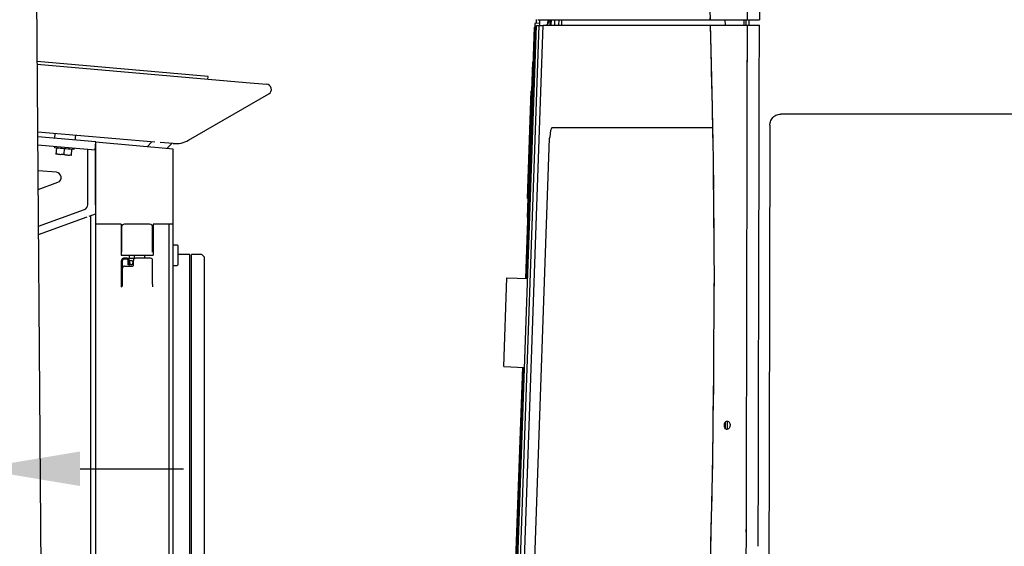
# Model space of a CAD drawing. Header units: millimetres. Extents: x 96940 to 101272, y 432237 to 434659.
# Tile 113 of 256: x 97682.63 to 97684.53, y 432612.83 to 432613.84. Entities that reach past the tile are written whole.
import ezdxf

# ---------------------------------------------------------------- set-up
doc = ezdxf.new("R2010")
doc.units = ezdxf.units.MM
for name, color, linetype in [('citadis', 7, 'Continuous'), ('R_BN_T_N_Halte_Bemating', 1, 'Continuous'), ('R_BN_T_N_Halte_Blindengeleidelijn', 9, 'Continuous'), ('R_BN_T_N_Tramplus abri 2e generatie', 7, 'Continuous')]:
    doc.layers.add(name, color=color, linetype=linetype)
doc.layers.add('R_BN_N_T_Halte_Dreismast', color=7, linetype='Continuous', lineweight=25)
doc.styles.get("Standard").update_dxf_attribs({"font": 'romans.shx'})
doc.dimstyles.new('RET 1-500', dxfattribs={"dimtxt": 1, "dimasz": 1, "dimexe": 0.3, "dimexo": 0, "dimgap": 0.3, "dimtad": 1, "dimdec": 3, "dimzin": 1, "dimtxsty": 'Standard', "dimcen": 0, "dimclrd": 1, "dimclre": 1, "dimclrt": 7, "dimaunit": 2, "dimadec": 4, "dimazin": 0, "dimtfac": 1, "dimtdec": 3, "dimtofl": 0, "dimtmove": 0, "dimatfit": 0, "dimfxl": 1, "dimarcsym": 0})

# ---------------------------------------------------------------- blocks, each defined once
blk = doc.blocks.new('DREIS zijaanzicht')
at = {"layer": 'R_BN_N_T_Halte_Dreismast'}
blk.add_line((-0.081, 0.815), (-0.0657, 2.745), dxfattribs=at)
blk = doc.blocks.new('*D732')
at = {"layer": 'Defpoints', "color": 0, "transparency": 16777216}
for p in [(97682.2474, 432613.2154), (97682.5474, 432613.2154), (97682.5474, 432612.9769)]:
    blk.add_point(p, dxfattribs=at)
at = {"layer": 'R_BN_T_N_Halte_Bemating', "color": 1, "lineweight": -2, "transparency": 16777216}
for p, q in [((97682.2474, 432613.2154), (97682.2474, 432612.9769)), ((97682.5474, 432613.2154), (97682.5474, 432612.9769)), ((97682.0474, 432612.9769), (97681.1379, 432612.9769)), ((97682.7474, 432612.9769), (97682.9474, 432612.9769))]:
    blk.add_line(p, q, dxfattribs=at)
at = {"layer": 'R_BN_T_N_Halte_Bemating', "color": 1, "transparency": 16777216}
for points in [[(97682.0474, 432613.0103), (97682.0474, 432612.9436), (97682.2474, 432612.9769)], [(97682.7474, 432613.0103), (97682.7474, 432612.9436), (97682.5474, 432612.9769)]]:
    blk.add_solid(points, dxfattribs=at)
at = {"layer": 'R_BN_T_N_Halte_Bemating', "color": 7, "transparency": 16777216, "insert": (97681.4927, 432613.146), "char_height": 0.2, "attachment_point": 5}
blk.add_mtext('0,30', dxfattribs=at)

msp = doc.modelspace()

# ---------------------------------------------------------------- linework, layer by layer
at = {"layer": 'citadis', "color": 7}
for p, q in [((97684.05995, 432614.07619), (97684.05947, 432613.84401)), ((97684.03636, 432613.84401), (97684.03648, 432613.89807)), ((97683.96307, 432613.88038), (97683.96404, 432613.84401)), ((97683.96394, 432613.84745), (97683.96398, 432613.84401)), ((97683.54403, 432611.40558), (97683.62879, 432613.8329)), ((97683.57752, 432612.21544), (97683.63399, 432613.83272)), ((97683.58515, 432612.21544), (97683.64166, 432613.8336)), ((97683.58624, 432612.24666), (97683.64166, 432613.8336)), ((97683.6082, 432613.34442), (97683.62514, 432613.82947)), ((97683.60952, 432613.34438), (97683.62646, 432613.82945)), ((97683.61139, 432613.34431), (97683.62833, 432613.82937)), ((97683.62514, 432613.82947), (97683.62646, 432613.82945)), ((97683.62624, 432613.82945), (97683.6265, 432613.83671)), ((97683.62646, 432613.82945), (97683.62722, 432613.82942)), ((97683.6265, 432613.83671), (97683.62685, 432613.83742)), ((97683.6265, 432613.83671), (97683.62685, 432613.83742)), ((97683.62685, 432613.83742), (97683.62757, 432613.83772)), ((97683.62685, 432613.83742), (97683.62757, 432613.83772)), ((97683.62722, 432613.82942), (97683.62805, 432613.82939)), ((97683.62757, 432613.83772), (97683.6354, 432613.83745)), ((97683.62757, 432613.83772), (97683.6354, 432613.83745)), ((97683.62805, 432613.82939), (97683.62831, 432613.82938)), ((97683.62831, 432613.82938), (97683.62833, 432613.82938)), ((97683.62833, 432613.82938), (97683.62833, 432613.82937)), ((97683.62833, 432613.82937), (97683.62867, 432613.82934)), ((97683.62879, 432613.83292), (97683.63295, 432613.83277)), ((97683.62879, 432613.8329), (97683.62879, 432613.83292)), ((97683.62879, 432613.8329), (97683.62983, 432613.83287)), ((97683.62896, 432613.83767), (97683.62919, 432613.84428)), ((97683.62983, 432613.83287), (97683.63295, 432613.83276)), ((97683.63138, 432613.84405), (97683.66029, 432613.84401)), ((97683.63138, 432613.84401), (97683.66029, 432613.84401)), ((97683.63141, 432613.84405), (97683.63183, 432613.84401)), ((97683.63141, 432613.84405), (97683.63183, 432613.84401)), ((97683.63295, 432613.83277), (97683.63607, 432613.83266)), ((97683.63295, 432613.83276), (97683.63399, 432613.83272)), ((97683.63399, 432613.83272), (97683.63503, 432613.83268)), ((97683.63503, 432613.83268), (97683.64162, 432613.83245)), ((97683.63523, 432613.83269), (97683.63563, 432613.84401)), ((97683.63607, 432613.83266), (97683.64023, 432613.83252)), ((97683.64023, 432613.83252), (97683.64127, 432613.83248)), ((97683.64023, 432613.8325), (97683.64023, 432613.83252)), ((97683.64127, 432613.83248), (97683.64162, 432613.83247)), ((97683.64166, 432613.8336), (97683.96432, 432613.8336)), ((97683.64166, 432613.8336), (97683.96432, 432613.8336)), ((97683.64734, 432613.84401), (97683.64734, 432613.84403)), ((97683.64734, 432613.84401), (97683.64734, 432613.84403)), ((97683.64763, 432613.8336), (97683.65029, 432613.83523)), ((97683.64797, 432613.8336), (97683.65011, 432613.83511)), ((97683.65011, 432613.83511), (97683.65171, 432613.83711)), ((97683.65031, 432613.83525), (97683.6524, 432613.83819)), ((97683.65093, 432613.83612), (97683.6512, 432613.84402)), ((97683.65096, 432613.8369), (97683.65147, 432613.83689)), ((97683.65096, 432613.8369), (97683.65147, 432613.83689)), ((97683.65102, 432613.8386), (97683.65197, 432613.83932)), ((97683.65171, 432613.83711), (97683.65264, 432613.83898)), ((97683.65197, 432613.83932), (97683.65319, 432613.84188)), ((97683.65264, 432613.83898), (97683.65355, 432613.84176)), ((97683.65274, 432613.83894), (97683.6536, 432613.84246)), ((97683.65286, 432613.84402), (97683.65319, 432613.84188)), ((97683.65319, 432613.84188), (97683.65321, 432613.84086)), ((97683.65321, 432613.84101), (97683.65354, 432613.84237)), ((97683.65354, 432613.84237), (97683.65359, 432613.84402)), ((97683.65355, 432613.84176), (97683.6536, 432613.84246)), ((97683.65355, 432613.84176), (97683.65408, 432613.84245)), ((97683.6536, 432613.84246), (97683.65365, 432613.84402)), ((97683.6536, 432613.84246), (97683.6536, 432613.84246)), ((97683.65542, 432613.8336), (97683.65579, 432613.84401)), ((97683.65755, 432613.8336), (97683.65791, 432613.84401)), ((97683.65755, 432613.8336), (97683.65791, 432613.84401)), ((97683.66029, 432613.84401), (97683.69308, 432613.84401)), ((97683.66404, 432613.8336), (97683.6644, 432613.84401)), ((97683.66592, 432613.84401), (97683.68819, 432613.84401)), ((97683.67206, 432613.8336), (97683.67243, 432613.84401)), ((97683.67771, 432613.8336), (97683.67808, 432613.84401)), ((97683.69308, 432613.84401), (97683.72755, 432613.84401)), ((97683.69791, 432613.84401), (97683.72194, 432613.84401)), ((97683.72755, 432613.84401), (97683.732, 432613.84401)), ((97683.732, 432613.84401), (97683.76181, 432613.84401)), ((97683.75952, 432613.84401), (97683.84787, 432613.84401)), ((97683.76966, 432613.84401), (97683.79636, 432613.84401)), ((97683.8085, 432613.84401), (97683.83378, 432613.84401)), ((97683.84787, 432613.84401), (97683.88077, 432613.84401)), ((97683.87924, 432613.84401), (97683.94485, 432613.84401)), ((97683.88754, 432613.84401), (97683.9197, 432613.84401)), ((97683.93332, 432613.84401), (97683.96398, 432613.84401)), ((97683.96398, 432613.84401), (97683.96404, 432613.84401)), ((97683.96404, 432613.844), (97684.03636, 432613.84401)), ((97683.96432, 432613.8336), (97683.96934, 432613.8336)), ((97683.96432, 432613.8336), (97683.96486, 432613.81265)), ((97683.96432, 432613.8336), (97683.96619, 432613.7587)), ((97683.96432, 432613.8336), (97684.03634, 432613.8336)), ((97683.96979, 432613.84401), (97683.97081, 432613.84401)), ((97683.97195, 432613.8336), (97683.97209, 432613.8336)), ((97683.97346, 432613.84401), (97683.97467, 432613.84401)), ((97683.97586, 432613.8336), (97683.97725, 432613.8336)), ((97683.978, 432613.84401), (97683.97889, 432613.84401)), ((97683.98022, 432613.8336), (97683.98178, 432613.8336)), ((97683.98253, 432613.84401), (97683.98341, 432613.84401)), ((97683.98781, 432613.8336), (97683.98842, 432613.8336)), ((97683.98892, 432613.84401), (97683.99081, 432613.84401)), ((97683.99285, 432613.84401), (97683.99308, 432613.8336)), ((97683.99285, 432613.84401), (97683.99309, 432613.8336)), ((97683.99447, 432613.8336), (97683.99625, 432613.8336)), ((97683.99511, 432613.84401), (97683.9976, 432613.84401)), ((97684.00115, 432613.8336), (97684.00339, 432613.8336)), ((97684.00193, 432613.84401), (97684.00475, 432613.84401)), ((97684.00904, 432613.84401), (97684.01203, 432613.84401)), ((97684.00947, 432613.8336), (97684.01207, 432613.8336)), ((97684.01693, 432613.84401), (97684.01982, 432613.84401)), ((97684.01696, 432613.8336), (97684.01983, 432613.8336)), ((97684.02536, 432613.84401), (97684.02791, 432613.84401)), ((97684.02538, 432613.8336), (97684.0279, 432613.8336)), ((97684.0297, 432613.8336), (97684.02972, 432613.84401)), ((97684.03408, 432613.8336), (97684.0341, 432613.84401)), ((97684.03629, 432613.81183), (97684.03634, 432613.8336)), ((97684.03634, 432613.8336), (97684.05944, 432613.8336)), ((97684.03634, 432613.8336), (97684.05944, 432613.8336)), ((97684.03636, 432613.84401), (97684.05947, 432613.84401)), ((97684.03636, 432613.84401), (97684.05947, 432613.84401)), ((97684.03971, 432613.8336), (97684.03973, 432613.84401)), ((97684.03971, 432613.8336), (97684.03973, 432613.84401)), ((97684.05935, 432613.7927), (97684.05944, 432613.8336)), ((97683.96486, 432613.81265), (97683.96631, 432613.75324)), ((97684.03608, 432613.71576), (97684.03628, 432613.8079)), ((97684.03609, 432613.72047), (97684.0363, 432613.81311)), ((97684.05934, 432613.78586), (97684.05935, 432613.7927)), ((97684.05927, 432613.75642), (97684.05934, 432613.78586)), ((97683.61137, 432613.46227), (97683.62184, 432613.76232)), ((97683.62184, 432613.76232), (97683.62279, 432613.76228)), ((97683.96619, 432613.7587), (97683.96807, 432613.67322)), ((97683.96632, 432613.75319), (97683.96652, 432613.74483)), ((97684.05917, 432613.71008), (97684.05927, 432613.75642)), ((97683.96652, 432613.74483), (97683.968, 432613.6769)), ((97684.03599, 432613.67732), (97684.03608, 432613.71576)), ((97683.6114, 432613.49853), (97683.61867, 432613.70652)), ((97683.61867, 432613.70652), (97683.61989, 432613.70648)), ((97684.03583, 432613.60271), (97684.03604, 432613.69628)), ((97684.05904, 432613.65471), (97684.05917, 432613.71008)), ((97683.968, 432613.6769), (97683.96824, 432613.66406)), ((97683.96807, 432613.67322), (97683.96945, 432613.59679)), ((97683.96824, 432613.66403), (97683.96927, 432613.60886)), ((97684.05898, 432613.62615), (97684.05904, 432613.65471)), ((97684.08412, 432613.6533), (97684.08565, 432613.65509)), ((97684.08565, 432613.65509), (97684.08749, 432613.65681)), ((97684.08749, 432613.65681), (97684.08946, 432613.65832)), ((97684.08946, 432613.65832), (97684.09139, 432613.65948)), ((97684.09139, 432613.65948), (97684.09346, 432613.66038)), ((97684.09346, 432613.66038), (97684.09586, 432613.6611)), ((97684.09586, 432613.6611), (97684.09837, 432613.66162)), ((97684.09837, 432613.66162), (97684.10078, 432613.6619)), ((97685.47301, 432613.6619), (97684.10078, 432613.6619)), ((97683.65941, 432613.63588), (97683.65853, 432613.63532)), ((97683.65941, 432613.63588), (97683.96707, 432613.63588)), ((97683.96707, 432613.63588), (97683.9686, 432613.63527)), ((97684.07975, 432613.64065), (97684.07834, 432613.00559)), ((97684.07975, 432613.64065), (97684.08029, 432613.64484)), ((97684.08029, 432613.64484), (97684.08086, 432613.64687)), ((97684.08086, 432613.64687), (97684.08173, 432613.64912)), ((97684.08173, 432613.64912), (97684.08284, 432613.65134)), ((97684.08284, 432613.65134), (97684.08412, 432613.6533)), ((97683.65437, 432613.6174), (97683.65423, 432613.61524)), ((97683.65505, 432613.62442), (97683.65437, 432613.6174)), ((97683.6561, 432613.62992), (97683.65505, 432613.62442)), ((97683.65697, 432613.6327), (97683.6561, 432613.62992)), ((97683.65792, 432613.63464), (97683.65697, 432613.6327)), ((97683.65853, 432613.63532), (97683.65792, 432613.63464)), ((97683.9686, 432613.63527), (97683.96876, 432613.63505)), ((97684.05888, 432613.58185), (97684.05898, 432613.62615)), ((97683.60899, 432612.31965), (97683.65423, 432613.61524)), ((97683.96927, 432613.60886), (97683.96984, 432613.57129)), ((97684.03557, 432613.48614), (97684.03583, 432613.60271)), ((97684.03583, 432613.60279), (97684.03584, 432613.60922)), ((97684.03561, 432613.50571), (97684.0358, 432613.58861)), ((97684.05869, 432613.49847), (97684.05888, 432613.58185)), ((97683.96982, 432613.57227), (97683.97057, 432613.51689)), ((97683.96984, 432613.57125), (97683.9703, 432613.54069)), ((97683.9703, 432613.54069), (97683.97088, 432613.48987)), ((97683.6114, 432613.49853), (97683.61263, 432613.49848)), ((97683.97087, 432613.49037), (97683.97138, 432613.43188)), ((97683.97088, 432613.48984), (97683.97108, 432613.4724)), ((97684.03536, 432613.3934), (97684.03557, 432613.48614)), ((97684.03554, 432613.47269), (97684.03557, 432613.48573)), ((97684.05859, 432613.4541), (97684.05869, 432613.49846)), ((97683.97108, 432613.4724), (97683.97154, 432613.41062)), ((97683.61137, 432613.46227), (97683.61232, 432613.46224)), ((97684.05849, 432613.40742), (97684.05859, 432613.4541)), ((97683.97154, 432613.41081), (97683.97185, 432613.32947)), ((97683.97154, 432613.41061), (97683.97159, 432613.404)), ((97684.05842, 432613.37911), (97684.05849, 432613.40741)), ((97683.97159, 432613.404), (97683.97184, 432613.33549)), ((97684.03533, 432613.37629), (97684.03539, 432613.40426)), ((97684.03511, 432613.27711), (97684.03532, 432613.37377)), ((97684.03514, 432613.2916), (97684.03533, 432613.37629)), ((97684.05822, 432613.28631), (97684.05842, 432613.37911)), ((97683.56572, 432613.1741), (97683.57172, 432613.3457)), ((97683.57172, 432613.3457), (97683.61173, 432613.3443)), ((97683.97184, 432613.3167), (97683.97184, 432613.33549)), ((97683.97177, 432613.25259), (97683.97185, 432613.32947)), ((97683.97183, 432613.26689), (97683.97184, 432613.31667)), ((97684.03487, 432613.16894), (97684.03511, 432613.27711)), ((97684.05816, 432613.25981), (97684.05822, 432613.28631)), ((97683.97166, 432613.22623), (97683.97183, 432613.26689)), ((97684.03508, 432613.26714), (97684.0351, 432613.27304)), ((97684.058, 432613.19199), (97684.05816, 432613.25981)), ((97683.97135, 432613.17179), (97683.97168, 432613.22929)), ((97683.97155, 432613.19821), (97683.97166, 432613.2262)), ((97683.97115, 432613.14614), (97683.97155, 432613.19821)), ((97684.03486, 432613.16462), (97684.03493, 432613.19846)), ((97684.05792, 432613.15373), (97684.058, 432613.19198)), ((97683.56572, 432613.1741), (97683.60574, 432613.1727)), ((97683.5737, 432612.35644), (97683.60221, 432613.17282)), ((97683.57502, 432612.3564), (97683.60353, 432613.17278)), ((97683.57689, 432612.35633), (97683.6054, 432613.17271)), ((97684.03464, 432613.06787), (97684.03486, 432613.16462)), ((97683.97057, 432613.09007), (97683.97118, 432613.14938)), ((97683.97102, 432613.12946), (97683.97115, 432613.14612)), ((97684.05774, 432613.07404), (97684.05792, 432613.15373)), ((97683.97032, 432613.06765), (97683.97102, 432613.12946)), ((97684.03464, 432613.06748), (97684.03468, 432613.08496)), ((97683.96916, 432612.98806), (97683.97032, 432613.06775)), ((97683.97024, 432613.06066), (97683.97032, 432613.06764)), ((97683.99232, 432613.06406), (97683.99341, 432613.06661)), ((97683.99341, 432613.06661), (97683.99474, 432613.0682)), ((97683.9939, 432613.05393), (97683.99411, 432613.06756)), ((97683.99393, 432613.05391), (97683.99411, 432613.06756)), ((97683.99474, 432613.0682), (97683.9959, 432613.06889)), ((97683.9959, 432613.06889), (97683.9976, 432613.06911)), ((97683.9976, 432613.06911), (97683.99863, 432613.06886)), ((97683.99791, 432613.0529), (97683.99808, 432613.06906)), ((97683.99797, 432613.05864), (97683.99806, 432613.06524)), ((97683.99806, 432613.06524), (97683.9981, 432613.06905)), ((97683.99863, 432613.06886), (97683.99963, 432613.06839)), ((97683.99963, 432613.06839), (97684.00045, 432613.06775)), ((97684.00045, 432613.06775), (97684.00116, 432613.06685)), ((97684.00116, 432613.06685), (97684.00184, 432613.06562)), ((97684.00184, 432613.06562), (97684.00238, 432613.06415)), ((97684.0342, 432612.86659), (97684.03464, 432613.06748)), ((97684.05772, 432613.06345), (97684.05774, 432613.07404)), ((97683.96922, 432612.99183), (97683.97024, 432613.06066)), ((97683.9918, 432613.06106), (97683.99232, 432613.06406)), ((97683.99181, 432613.05897), (97683.9918, 432613.06106)), ((97683.99201, 432613.05791), (97683.99181, 432613.05897)), ((97683.99269, 432613.05586), (97683.99201, 432613.05791)), ((97683.99389, 432613.05407), (97683.99269, 432613.05586)), ((97683.99556, 432613.05292), (97683.99389, 432613.05407)), ((97683.99662, 432613.0527), (97683.99556, 432613.05292)), ((97683.99836, 432613.05309), (97683.99662, 432613.0527)), ((97683.9979, 432613.0529), (97683.99797, 432613.05834)), ((97684.00003, 432613.05419), (97683.99836, 432613.05309)), ((97684.00113, 432613.05553), (97684.00003, 432613.05419)), ((97684.0022, 432613.05779), (97684.00113, 432613.05553)), ((97684.00257, 432613.05926), (97684.0022, 432613.05779)), ((97684.00238, 432613.06415), (97684.00269, 432613.06253)), ((97684.00275, 432613.06087), (97684.00257, 432613.05926)), ((97684.00269, 432613.06253), (97684.00275, 432613.06087)), ((97684.05753, 432612.97852), (97684.05772, 432613.06345)), ((97683.96896, 432612.97774), (97683.96922, 432612.99183)), ((97684.07834, 432613.00559), (97684.0776, 432612.69412)), ((97683.96771, 432612.91153), (97683.96916, 432612.98806)), ((97683.96796, 432612.92296), (97683.96896, 432612.97773)), ((97684.03439, 432612.95191), (97684.03444, 432612.97477)), ((97684.05747, 432612.95178), (97684.05753, 432612.97852)), ((97684.05726, 432612.86068), (97684.05747, 432612.95178)), ((97683.96715, 432612.88566), (97683.96796, 432612.92296)), ((97683.96592, 432612.83241), (97683.96715, 432612.88573)), ((97683.96646, 432612.85408), (97683.96715, 432612.88566)), ((97684.03397, 432612.76403), (97684.03419, 432612.86528)), ((97684.03417, 432612.85422), (97684.0342, 432612.86659)), ((97684.05719, 432612.82719), (97684.05726, 432612.86068)), ((97683.96473, 432612.78518), (97683.96646, 432612.85408))]:
    msp.add_line(p, q, dxfattribs=at)
for start, end in [(313.91207, 319.3481), (332.43615, 339.068), (349.78246, 357.97583)]:
    msp.add_arc((97683.6432, 432613.84281), 0.01041, start, end, dxfattribs=at)
at = {"layer": 'R_BN_T_N_Tramplus abri 2e generatie'}
for p, q in [((97682.99458, 432613.73448), (97682.66463, 432613.76335)), ((97682.66467, 432613.75833), (97683.06787, 432613.72305)), ((97682.99415, 432613.7295), (97682.99458, 432613.73448)), ((97683.06787, 432613.72305), (97683.10771, 432613.71957)), ((97682.95668, 432613.61136), (97683.11184, 432613.70094)), ((97682.66571, 432613.62774), (97682.89147, 432613.60799)), ((97682.77802, 432613.60796), (97682.66579, 432613.61778)), ((97682.69834, 432613.61493), (97682.6992, 432613.62481)), ((97682.73818, 432613.61144), (97682.73905, 432613.62132)), ((97682.66591, 432613.60271), (97682.77672, 432613.59301)), ((97682.69851, 432613.59986), (97682.69825, 432613.59687)), ((97682.77672, 432613.59301), (97682.77802, 432613.60796)), ((97682.92745, 432613.59423), (97682.77745, 432613.60735)), ((97682.77745, 432613.60735), (97682.77745, 432613.31948)), ((97682.87679, 432613.59866), (97682.88624, 432613.60845)), ((97682.92732, 432613.60485), (97682.90212, 432613.60706)), ((97682.91524, 432613.5953), (97682.92469, 432613.60508)), ((97682.73511, 432613.59364), (97682.69825, 432613.59687)), ((97682.70174, 432613.59656), (97682.70065, 432613.58411)), ((97682.73054, 432613.5815), (97682.70065, 432613.58411)), ((97682.73156, 432613.59315), (97682.70167, 432613.59577)), ((97682.71661, 432613.59446), (97682.71571, 432613.58414)), ((97682.73054, 432613.5815), (97682.73163, 432613.59395)), ((97682.73537, 432613.59663), (97682.73511, 432613.59364)), ((97682.77739, 432613.59232), (97682.76239, 432613.59363)), ((97682.76239, 432613.48684), (97682.76239, 432613.59363)), ((97682.77739, 432613.48684), (97682.77739, 432613.59232)), ((97682.92745, 432613.32124), (97682.92745, 432613.59423)), ((97682.70181, 432613.54938), (97682.66631, 432613.55248)), ((97682.66659, 432613.51627), (97682.70436, 432613.53002)), ((97682.66716, 432613.44518), (97682.75581, 432613.47744)), ((97682.76483, 432613.46476), (97682.77745, 432613.46935)), ((97682.76825, 432613.31816), (97682.76825, 432613.46601)), ((97682.66728, 432613.42926), (97682.76094, 432613.46335)), ((97682.82645, 432613.44935), (97682.77745, 432613.44935)), ((97682.82645, 432613.44935), (97682.82645, 432613.38935)), ((97682.88145, 432613.44935), (97682.83345, 432613.44935)), ((97682.92745, 432613.44935), (97682.88845, 432613.44935)), ((97682.88845, 432613.44935), (97682.88845, 432613.38935)), ((97682.91945, 432612.00435), (97682.91945, 432613.44935)), ((97682.92745, 432612.00435), (97682.92745, 432613.44935)), ((97682.82745, 432613.44335), (97682.82745, 432613.39535)), ((97682.88745, 432613.39535), (97682.88745, 432613.44335)), ((97682.92745, 432613.40935), (97682.93495, 432613.40935)), ((97682.93495, 432613.40935), (97682.93645, 432613.40785)), ((97682.93645, 432613.40785), (97682.93645, 432613.37085)), ((97682.82645, 432613.38935), (97682.88845, 432613.38935)), ((97682.84245, 432613.38935), (97682.84245, 432613.38335)), ((97682.85245, 432613.38335), (97682.85245, 432613.38935)), ((97682.87245, 432613.38335), (97682.87245, 432613.38935)), ((97682.95945, 432613.39035), (97682.93645, 432613.39035)), ((97682.95945, 432613.3068), (97682.95945, 432613.39035)), ((97682.96245, 432611.53035), (97682.96245, 432613.39035)), ((97682.98245, 432613.39035), (97682.96245, 432613.39035)), ((97682.98745, 432613.38535), (97682.98245, 432613.39035)), ((97682.82745, 432613.33335), (97682.82745, 432613.37935)), ((97682.82945, 432613.33117), (97682.82945, 432613.37935)), ((97682.83845, 432613.38335), (97682.83145, 432613.38335)), ((97682.83845, 432613.38135), (97682.83145, 432613.38135)), ((97682.84045, 432613.37085), (97682.84045, 432613.37935)), ((97682.84295, 432613.37085), (97682.84045, 432613.37085)), ((97682.84245, 432613.38335), (97682.85245, 432613.38335)), ((97682.84245, 432613.37085), (97682.84245, 432613.37935)), ((97682.84269, 432613.37885), (97682.84344, 432613.37141)), ((97682.84269, 432613.37885), (97682.8442, 432613.37885)), ((97682.8442, 432613.37885), (97682.84427, 432613.37811)), ((97682.84925, 432613.37585), (97682.84925, 432613.37406)), ((97682.85045, 432613.37035), (97682.85045, 432613.37935)), ((97682.88345, 432613.38335), (97682.85445, 432613.38335)), ((97682.88745, 432613.33335), (97682.88745, 432613.37935)), ((97682.92745, 432613.36935), (97682.93495, 432613.36935)), ((97682.93495, 432613.36935), (97682.93645, 432613.37085)), ((97682.98745, 432611.53535), (97682.98745, 432613.38535)), ((97682.83345, 432613.36835), (97682.84845, 432613.36835)), ((97682.82745, 432613.32842), (97682.82745, 432613.33289)), ((97682.88745, 432613.33289), (97682.88745, 432613.32842)), ((97682.76825, 432611.8907), (97682.76825, 432613.31816)), ((97682.77745, 432613.32274), (97682.77745, 432612.02965)), ((97682.95945, 432611.53035), (97682.95945, 432613.31483))]:
    msp.add_line(p, q, dxfattribs=at)
at = {"layer": 'R_BN_T_N_Tramplus abri 2e generatie', "color": 2}
msp.add_line((97682.84274, 432613.37833), (97682.84327, 432613.37885), dxfattribs=at)
at = {"layer": 'R_BN_T_N_Tramplus abri 2e generatie'}
for points in [[(97682.70812, 432613.58346), (97682.70666, 432613.58364), (97682.70521, 432613.58393), (97682.70376, 432613.58433), (97682.70229, 432613.58483), (97682.70077, 432613.58544)], [(97682.71571, 432613.58414), (97682.7141, 432613.5838), (97682.71257, 432613.58356), (97682.71107, 432613.58342), (97682.70959, 432613.58338), (97682.70812, 432613.58346)], [(97682.72306, 432613.58215), (97682.7216, 432613.58233), (97682.72015, 432613.58262), (97682.7187, 432613.58302), (97682.71723, 432613.58352), (97682.71571, 432613.58414)], [(97682.73065, 432613.58283), (97682.72905, 432613.58249), (97682.72751, 432613.58225), (97682.72602, 432613.58211), (97682.72453, 432613.58208), (97682.72306, 432613.58215)]]:
    msp.add_lwpolyline(points, dxfattribs=at)
for centre, radius, start, end in [((97683.10684, 432613.7096), 0.01, 300, 85), ((97682.93168, 432613.65466), 0.05, 265, 300), ((97682.70094, 432613.53941), 0.01, 290, 85), ((97682.75239, 432613.48684), 0.01, 290, 0), ((97682.83345, 432613.44335), 0.006, 90, 180), ((97682.88145, 432613.44335), 0.006, 0, 90), ((97682.83145, 432613.37935), 0.004, 90, 180), ((97682.83145, 432613.37935), 0.002, 90, 180), ((97682.83845, 432613.37935), 0.004, 0, 90), ((97682.83845, 432613.37935), 0.002, 0, 90), ((97682.84295, 432613.37135), 0.0005, 270, 5.7881), ((97682.84625, 432613.37585), 0.003, 0, 131.16832), ((97682.84625, 432613.37406), 0.003, 244.53771, 0), ((97682.84845, 432613.37035), 0.002, 270, 0), ((97682.85445, 432613.37935), 0.004, 90, 180), ((97682.88345, 432613.37935), 0.004, 0, 90), ((97682.83345, 432613.36435), 0.004, 90, 180), ((97682.82645, 432613.33117), 0.003, 280, 0)]:
    msp.add_arc(centre, radius, start, end, dxfattribs=at)

# ---------------------------------------------------------------- block references
at = {"layer": 'R_BN_T_N_Halte_Blindengeleidelijn', "color": 6, "linetype": 'Continuous', "ltscale": 0.05, "xscale": -1}
msp.add_blockref('DREIS zijaanzicht', (97682.59684, 432611.28237), dxfattribs=at)

# ---------------------------------------------------------------- dimensions: what is measured, and where the dimension line sits
at = {"layer": 'R_BN_T_N_Halte_Bemating'}
dim = msp.add_linear_dim(base=(97682.54745, 432612.97693), p1=(97682.24745, 432613.21535), p2=(97682.54745, 432613.21535), dimstyle='RET 1-500', override={"dimtxt": 0.2, "dimasz": 0.2, "dimexe": 0, "dimgap": 0.05, "dimdec": 2}, dxfattribs=at)
dim.commit()
dim.dimension.update_dxf_attribs({"geometry": '*D732', "text_midpoint": (97681.49268, 432612.97693), "dimtype": 160})

doc.saveas('drawing.dxf')
